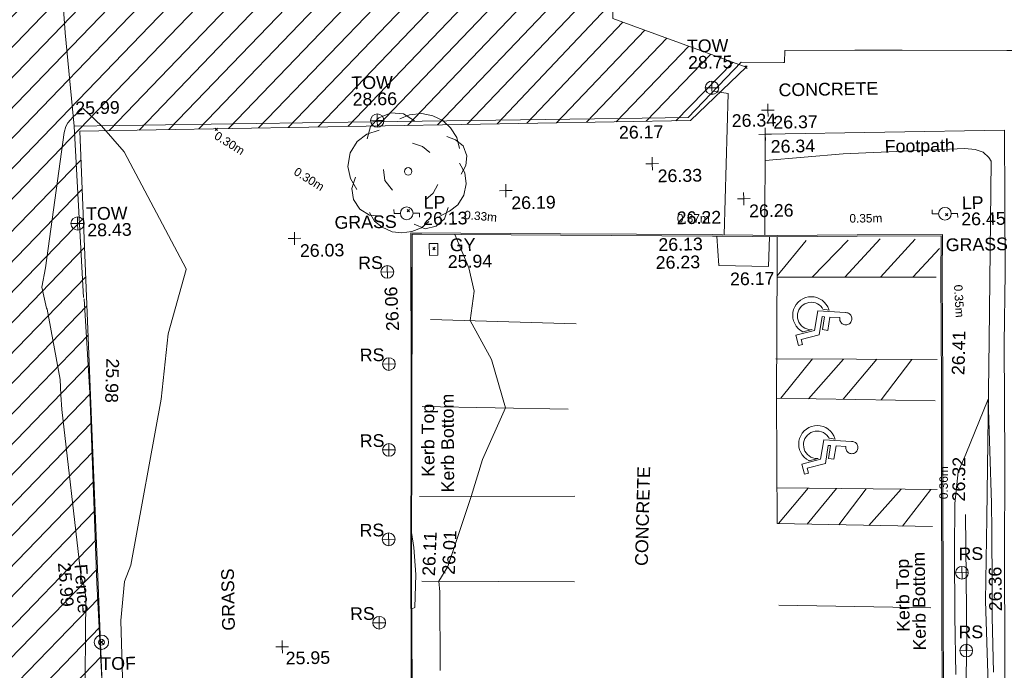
# Model space of a CAD drawing. Header units: millimetres. Extents: x -287732 to 520720, y -88450 to 287754.
# Tile 199 of 256: x -109149 to -80105, y 187165 to 206356. Entities that reach past the tile are written whole.
import ezdxf

# ---------------------------------------------------------------- set-up
doc = ezdxf.new("R2010")
doc.units = ezdxf.units.MM
doc.linetypes.add('IMPORT-UG_ELEC_QLB2 _2_', pattern=[2500, 1500, -300.0000000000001, 0, -50, 150, -300.0000000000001, 0, -200])
doc.linetypes.add('IMPORT-UG_ELEC_STREET LIGHTING_QLB2 _2_', pattern=[2700, 1500, -300.0000000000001, 0, -250, 150, -300.0000000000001, 0, -200])
for name, color, linetype, lineweight, true_color in [('00__TOPO__TOP_OF_FENCE_SYMBOL', 7, 'Continuous', 9, 0x666666), ('00_TOPO_FENCE', 7, 'Continuous', 9, 0x3f7f4f), ('00_TOPO_FOOTPATH', 7, 'Continuous', 9, 0xa50000), ('00_TOPO_FURN_LAMP_POST', 7, 'Continuous', 9, 0x666666), ('00_TOPO_FURN_SIGN', 7, 'Continuous', 9, 0x666666), ('00_TOPO_KERB_BOTTOM', 1, 'Continuous', 9, 0xff0000), ('00_TOPO_KERB_TOP', 7, 'Continuous', 9, 0xa500a5), ('00_TOPO_LEVEL_SPOT', 7, 'Continuous', 9, 0x666666), ('00_TOPO_ROAD_MARKING_WHITE_CONTINUOUS', 7, 'Continuous', 9, 0x999999), ('00_TOPO_SERV_GULLY', 7, 'Continuous', 9, 0x5252a5), ('00_TOPO_TOP_OF_FENCE', 7, 'Continuous', 9, 0x666666), ('00_TOPO_TOP_OF_WALL', 7, 'Continuous', 9, 0x666666), ('00_TOPO_TREE', 7, 'Continuous', 9, 0x666666), ('00_TOPO_WALL', 7, 'Continuous', 9, 0x7c00a5), ('00_UAV_FORM_LINES', 7, 'Continuous', 9, 0x666666), ('01_DTM_CONTOUR_MNR', 7, 'Continuous', 9, 0xa5a552), ('12333-PUM-2D-U-0001-C01 - Rev2_REVIT IMPORT_dwg', 7, 'Continuous', 9, 0x767676), ('PUM-ELECTRIC-QLB2', 1, 'IMPORT-UG_ELEC_QLB2 _2_', 9, 0xff0000), ('PUM-UNABLE TO SURVEY', 190, 'Continuous', 9, 0x7f00ff)]:
    doc.layers.add(name, color=color, linetype=linetype, lineweight=lineweight, true_color=true_color)
for name, color, linetype, lineweight in [('00_TOPO_BUILDING_UNDER_CONSTRUCTION', 7, 'Continuous', 9), ('00_TOPO_HANDICAP', 7, 'Continuous', 9), ('00_TOPO_SURFACE', 7, 'Continuous', 9), ('00_TOPO_SURVEY_TEXT', 7, 'Continuous', 9), ('00_UAV_SURFACE', 7, 'Continuous', 9), ('GEN-TEXT', 7, 'Continuous', 9)]:
    doc.layers.add(name, color=color, linetype=linetype, lineweight=lineweight)
doc.styles.add('Arial_1', font='arial.ttf', dxfattribs={"height": 250})
doc.styles.add('Swis721 Lt BT_2', font='swissl.ttf', dxfattribs={"height": 375})

# ---------------------------------------------------------------- blocks, each defined once
blk = doc.blocks.new('12333-PUM-2D-U-0001-C01 - Rev2_REVIT IMPORT_dwg_MSL_RoadSign_SYM-2077193-Site Location Plan Proposed')
at = {"layer": '00_TOPO_FURN_SIGN', "color": 254, "true_color": 0xcccccc}
for p, q in [((-500.2287617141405, 0), (499.7712382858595, 0)), ((-0.2287617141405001, -500.0000000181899), (-0.2287617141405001, 499.9999999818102))]:
    blk.add_line(p, q, dxfattribs=at)
blk.add_circle((-0.2287617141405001, 0), 500.0000000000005, dxfattribs=at)
blk = doc.blocks.new('12333-PUM-2D-U-0001-C01 - Rev2_REVIT IMPORT_dwg_MM-2077200-Site Location Plan Proposed')
at = {"layer": '00_TOPO_LEVEL_SPOT', "color": 254, "true_color": 0xcccccc, "flags": 128}
for points in [[(0, -500.0000000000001), (0, 0), (-500.0000000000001, 0)], [(500.0000000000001, 0), (0, 0), (0, 500.0000000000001)]]:
    blk.add_lwpolyline(points, dxfattribs=at)
blk = doc.blocks.new('12333-PUM-2D-U-0001-C01 - Rev2_REVIT IMPORT_dwg_MSL_Node_LineworkTOF-2077201-Site Location Plan Proposed')
at = {"layer": '00__TOPO__TOP_OF_FENCE_SYMBOL', "color": 254, "true_color": 0xcccccc, "flags": 128}
for points in [[(165.3591892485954, 165.3591892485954), (0, 0), (-165.3591892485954, 165.3591892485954)], [(165.3591892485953, -165.3591892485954), (0, 0), (-165.3591892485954, -165.3591892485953)]]:
    blk.add_lwpolyline(points, dxfattribs=at)
at = {"layer": '00__TOPO__TOP_OF_FENCE_SYMBOL', "color": 254, "true_color": 0xcccccc}
for radius in [562.5594001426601, 233.853208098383]:
    blk.add_circle((0, 0), radius, dxfattribs=at)
blk = doc.blocks.new('12333-PUM-2D-U-0001-C01 - Rev2_REVIT IMPORT_dwg_NN_DISABLED_1-2077213-Site Location Plan Proposed')
at = {"layer": '00_TOPO_HANDICAP', "color": 253, "true_color": 0xaaaaaa, "flags": 128}
for points in [[(792.900669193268, 2280.610141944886), (791.7071703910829, 2292.07751121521), (793.8081731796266, 2332.120596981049), (801.0244637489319, 2372.831781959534), (815.4072651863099, 2410.199520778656), (834.6163260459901, 2445.752122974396), (859.749849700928, 2478.102067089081), (889.2795283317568, 2504.909103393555), (923.3511180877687, 2527.414707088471), (959.3303727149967, 2544.664522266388), (998.4665040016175, 2556.514413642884), (1039.2262383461, 2560.624703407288), (1079.412596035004, 2559.765463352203), (1118.738746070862, 2551.450682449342), (1157.491520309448, 2538.16637172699), (1192.898365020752, 2517.715835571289), (1224.006547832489, 2492.725584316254), (1252.055346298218, 2463.052631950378), (1274.706992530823, 2430.225001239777), (1291.813247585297, 2393.001502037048), (1302.421377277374, 2354.008642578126), (1307.916702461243, 2314.347399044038), (1305.669944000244, 2273.062837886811), (1298.599409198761, 2233.593128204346), (1284.216607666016, 2196.225389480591), (1265.0078332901, 2160.675271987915), (1239.874310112, 2128.325325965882), (1210.342148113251, 2101.518576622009), (1176.273041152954, 2079.012685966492), (1140.291016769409, 2061.760674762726), (1101.157368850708, 2049.910496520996), (1060.397634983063, 2045.80020685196), (1020.211563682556, 2046.661929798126), (1012.880205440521, 2047.507810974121), (1006.596107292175, 1634.045719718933), (1571.880964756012, 1568.824091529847), (1546.079030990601, 1345.195162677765), (1001.914062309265, 1407.980013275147), (1000.24232711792, 1306.200863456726), (1771.761510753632, 1217.184261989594), (1999.075649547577, 459.5242324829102), (2211.618631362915, 523.1246404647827), (2262.459996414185, 363.6714551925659), (1833.36162776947, 234.4119656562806), (1599.502904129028, 1011.711552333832), (773.3163873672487, 1107.035580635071), (793.1872142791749, 2283.093666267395)], [(1682.266412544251, 528.8078632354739), (1572.075039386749, 894.0196480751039), (1567.742828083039, 905.9329998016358), (1573.604313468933, 863.6290800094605), (1570.739078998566, 773.317301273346), (1552.962766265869, 684.7259380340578), (1521.665662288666, 598.9553887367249), (1477.418087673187, 520.9705080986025), (1422.563350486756, 449.2476672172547), (1356.286735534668, 387.6532275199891), (1281.217809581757, 337.1446035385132), (1198.744377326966, 298.8224844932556), (1111.633737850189, 274.8816493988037), (1022.228912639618, 263.7959882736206), (931.9171335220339, 266.6612226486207), (843.3257698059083, 284.4375349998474), (758.7969836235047, 315.5913665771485), (679.4270675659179, 358.7404522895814), (607.8450151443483, 414.837237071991), (546.2530592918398, 481.1135657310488), (495.7444362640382, 556.1824921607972), (458.6640780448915, 638.5126520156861), (433.3382083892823, 724.5248012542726), (422.3930502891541, 815.1691925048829), (425.2607680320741, 905.4806843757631), (443.0345973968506, 994.0723344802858), (474.1911988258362, 1078.603317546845), (518.5820462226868, 1157.829962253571), (573.4367834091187, 1229.552803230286), (639.5701260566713, 1289.905480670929), (694.1389988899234, 1326.411494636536), (723.668022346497, 1582.343622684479), (693.8022819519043, 1574.457298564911), (583.3735445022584, 1522.995261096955), (481.0201821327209, 1454.233631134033), (392.0010418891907, 1370.084751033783), (315.4994992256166, 1274.420238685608), (256.4850852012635, 1166.666716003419), (214.2946676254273, 1051.938898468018), (190.3077412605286, 931.3308815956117), (186.3425008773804, 809.673605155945), (201.1544143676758, 687.1081438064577), (234.2233352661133, 569.9884924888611), (286.78634557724, 458.1744332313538), (354.4472895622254, 357.2088755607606), (438.452609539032, 266.9454902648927), (534.2603947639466, 191.6857097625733), (641.8709315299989, 131.4320169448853), (756.7417348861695, 90.4808767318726), (877.3497522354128, 66.49395036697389), (999.0070287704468, 62.52871046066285), (1121.429504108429, 76.10134553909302), (1238.692141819, 110.4095443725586), (1350.362928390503, 161.7307938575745), (1451.472045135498, 230.6359834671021), (1541.591871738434, 313.3970569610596), (1616.994925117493, 410.446604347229), (1677.107828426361, 516.815092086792), (1681.168209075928, 530.1953811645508)]]:
    blk.add_lwpolyline(points, close=True, dxfattribs=at)
blk = doc.blocks.new('12333-PUM-2D-U-0001-C01 - Rev2_REVIT IMPORT_dwg_CONIFEROUS_TREE_3-2077285-Site Location Plan Proposed')
at = {"layer": '00_TOPO_TREE', "color": 254, "true_color": 0xcccccc, "flags": 128}
for points in [[(533806612.1124033, 725759955.0446677), (533806720.8210489, 725760317.4068192), (533806974.4745551, 725760571.0603254), (533807336.8367066, 725760716.0051861), (533807699.1988581, 725760679.7689708), (533808025.3247947, 725760462.3516799)], [(533807590.4902127, 725760534.8241103), (533807880.379934, 725760643.5327557), (533808242.7420856, 725760679.7689708), (533808568.8680221, 725760607.2965406), (533808858.7577434, 725760462.3516799), (533809076.1750344, 725760244.9343889), (533809257.3561102, 725759955.0446677), (533809329.8285405, 725759628.9187311)], [(533806285.986467, 725758469.3598461), (533806104.8053911, 725758795.4857824), (533806032.3329607, 725759157.8479341), (533806104.8053911, 725759556.4463009), (533806322.2226821, 725759882.5722373), (533806612.1124033, 725760099.9895282), (533806974.4745551, 725760208.6981739)], [(533808967.466389, 725759991.2808827), (533809221.119895, 725759882.5722373), (533809438.5371861, 725759701.3911616), (533809547.2458315, 725759411.5014402), (533809511.0096163, 725759121.6117189), (533809366.0647557, 725758867.9582126)], [(533807952.8523644, 725759810.0998069), (533808242.7420856, 725759701.3911616), (533808460.1593766, 725759520.2100857)], [(533809329.8285405, 725759194.0841492), (533809474.7734012, 725758904.194428), (533809511.0096163, 725758578.0684915), (533809438.5371861, 725758251.942555), (533809257.3561102, 725757962.0528338), (533809003.7026042, 725757780.8717579), (533808713.8128827, 725757635.9268972)], [(533807010.7107702, 725757672.1631124), (533806648.3486185, 725757708.3993276), (533806358.4588972, 725757889.5804033), (533806177.2778214, 725758179.4701247), (533806141.0416062, 725758505.5960611), (533806249.7502517, 725758831.7219976)], [(533807336.8367066, 725758433.1236308), (533807119.4194156, 725758723.013352), (533807083.1832005, 725759049.1392885)], [(533808677.5766675, 725758578.0684915), (533808532.631807, 725758324.4149853), (533808315.2145159, 725758143.2339095)], [(533808387.6869463, 725757490.9820366), (533808170.2696553, 725757309.8009608), (533807880.379934, 725757201.0923152), (533807590.4902127, 725757164.8561002), (533807300.6004915, 725757201.0923152), (533807010.7107702, 725757346.0371759), (533806793.2934791, 725757527.2182518), (533806648.3486185, 725757780.8717579)], [(533808967.466389, 725757889.5804033), (533808858.7577434, 725757563.4544669), (533808605.1042372, 725757346.0371759), (533808278.9783008, 725757273.5647457), (533807952.8523644, 725757418.5096062)]]:
    blk.add_lwpolyline(points, dxfattribs=at)
at = {"layer": '00_TOPO_TREE', "color": 254, "true_color": 0xcccccc}
blk.add_circle((533807807.9075037, 725758976.6668582), 111.7849169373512, dxfattribs=at)
blk = doc.blocks.new('12333-PUM-2D-U-0001-C01 - Rev2_REVIT IMPORT_dwg_MSL_Lamp_Post_SYM-2077199-Site Location Plan Proposed')
at = {"layer": '00_TOPO_FURN_LAMP_POST', "color": 254, "true_color": 0xcccccc, "flags": 128}
for points in [[(-500.1060478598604, 0), (-1000.212095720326, 0), (-1000.212095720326, 316.7338303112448)], [(500.1060478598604, 0), (1000.21209571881, 0), (1000.21209571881, -316.7338303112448)]]:
    blk.add_lwpolyline(points, dxfattribs=at)
at = {"layer": '00_TOPO_FURN_LAMP_POST', "color": 254, "true_color": 0xcccccc}
blk.add_circle((0, 0), 500.1060478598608, dxfattribs=at)
blk = doc.blocks.new('12333-PUM-2D-U-0001-C01 - Rev2_REVIT IMPORT_dwg_TOW-2077202-Site Location Plan Proposed')
at = {"layer": '00_TOPO_TOP_OF_WALL', "color": 254, "true_color": 0xcccccc, "flags": 128}
for points in [[(0, 525.0554400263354), (0, 0), (-525.0554401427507, 0)], [(525.0554401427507, 0), (0, 0), (0, -525.0554400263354)]]:
    blk.add_lwpolyline(points, dxfattribs=at)
at = {"layer": '00_TOPO_TOP_OF_WALL', "color": 254, "true_color": 0xcccccc}
blk.add_circle((0, 0), 525.0554401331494, dxfattribs=at)
blk = doc.blocks.new('12333-PUM-2D-U-0001-C01 - Rev2_REVIT IMPORT_dwg_MGS62954_T2_Galway_ITM_3d_Rev1-2077680-Site Location Plan Proposed')
at = {"layer": '00_TOPO_BUILDING_UNDER_CONSTRUCTION', "color": 254, "true_color": 0xcccccc, "flags": 128}
blk.add_lwpolyline([(533817682.210939, 725762025.8918), (533818934.5695235, 725761998.3783715), (533818964.7301213, 725761996.1547058), (533818979.3823664, 725762346.9031335), (533821043.9658883, 725762322.2467116), (533822438.5889765, 725762295.355793), (533825529.9627143, 725762235.7483761), (533826939.5415328, 725762208.5690832), (533826984.3058317, 725764680.9325362), (533827213.6029875, 725777345.1743981), (533827365.880504, 725785755.5678577), (533827463.3902016, 725791141.0964665)], dxfattribs=at)
at = {"layer": '00_TOPO_FENCE', "color": 254, "true_color": 0xcccccc, "flags": 128}
blk.add_lwpolyline([(533797320.9294484, 725738240.4022342), (533797280.0000001, 725737000), (533798650.0000001, 725737060.0000002), (533798610, 725739710.0000001), (533798560.0000002, 725742650.0000001), (533798410.0000001, 725747010), (533798310.0000002, 725752610), (533798190.0000002, 725755390)], dxfattribs=at)
at = {"layer": '00_TOPO_FOOTPATH', "color": 254, "true_color": 0xcccccc, "flags": 128}
for points in [[(533817098.9242871, 725756947.60146), (533817290.0000003, 725761110.0000004), (533816846.9397936, 725761182.8547733)], [(533825360.0000001, 725755680.0000002), (533825420.0000001, 725759890), (533818360, 725759890), (533818298.3908784, 725756907.7639543)], [(533824929.881511, 725733516.3124053), (533824970, 725735160), (533825030.0000001, 725737610), (533825080.0000001, 725740340.0000002), (533825120, 725742600), (533825160.0000001, 725744610), (533825200.0000001, 725747200.0000001), (533825260.0000001, 725750110), (533825300.0000001, 725753600), (533825360.0000001, 725755680.0000002)]]:
    blk.add_lwpolyline(points, dxfattribs=at)
at = {"layer": '00_TOPO_KERB_BOTTOM', "color": 254, "true_color": 0xcccccc, "flags": 128}
for points in [[(533807866.5698828, 725755538.5834926), (533807896.3395618, 725757123.9939824), (533812270.4145525, 725757015.9269767), (533816749.3705227, 725756915.2890415), (533817046.5197217, 725756907.0811253), (533817941.5052001, 725756877.3562549), (533818652.9847643, 725756853.7261087), (533821019.6680072, 725756832.591136), (533823491.1532854, 725756802.2580602), (533823465.0123464, 725755608.9181042)], [(533797040.0000001, 725734040.0000001), (533798173.8434699, 725734061.6707411), (533800526.6967911, 725734019.1700759), (533803324.2764972, 725733988.37308), (533805670.6003183, 725733936.6955752), (533807705.7349433, 725733894.9604809), (533809830.9057451, 725733859.5256217), (533810383.2171576, 725734138.7867033), (533810962.1278197, 725734472.926629), (533811506.8813421, 725734991.1102874), (533811874.0626066, 725735482.849467), (533812082.2641148, 725735936.56474), (533812320.1252707, 725736955.0387671), (533812442.0955507, 725738249.1942341), (533812458.1502712, 725738977.767429), (533811643.81587, 725739098.1096191), (533809875.0599422, 725739132.6474732), (533807724.9666436, 725739243.1322732), (533807678.4896583, 725741124.5076928), (533807641.2711477, 725742631.1026372), (533807704.1558699, 725747228.3464618), (533807787.5731925, 725751607.6172724), (533807866.5698828, 725755538.5834926)], [(533823465.0123464, 725755608.9181042), (533823428.2329599, 725752466.5085855), (533823373.0834016, 725749265.6999681), (533823335.8176829, 725746343.000818), (533823280.982908, 725742764.6423193), (533823264.1069044, 725740466.1076603), (533823250.310106, 725739093.6628306), (533823248.4851959, 725738864.7450848), (533820805.1623807, 725738893.6222442), (533818353.6856576, 725738919.0776464), (533818368.7777245, 725738090.5966078), (533818433.816378, 725737323.4873079), (533818490.1020707, 725736812.720111), (533818537.6099078, 725736425.0869684), (533818657.9430957, 725735968.8446888), (533818920.521454, 725735410.733019), (533819241.255052, 725734916.4888572), (533819518.9027308, 725734602.4101889), (533819821.1007247, 725734344.4662055), (533820163.691115, 725734094.8572857), (533820869.8440758, 725733638.4299469)]]:
    blk.add_lwpolyline(points, dxfattribs=at)
at = {"layer": '00_TOPO_KERB_TOP', "color": 254, "true_color": 0xcccccc, "flags": 128}
for points in [[(533807824.3397856, 725755539.3764586), (533807854.9071437, 725757167.2680526), (533812271.4105595, 725757058.1527994), (533816750.4280536, 725756957.5134817), (533817047.8038809, 725756949.2993058), (533817942.9072493, 725756919.5705198), (533818653.8745074, 725756895.9573886), (533821020.1157717, 725756874.826363), (533823533.8712528, 725756844.009648), (533823500.207973, 725755608.5061675)], [(533807617.1820227, 725742630.9698955), (533807680.0739509, 725747228.7405233), (533807763.4924507, 725751608.0731374), (533807811.5720204, 725754163.7088997), (533807824.3397856, 725755539.3764586)], [(533823500.207973, 725755608.5061675), (533823463.4274486, 725752465.9994291), (533823408.2775732, 725749265.1724045), (533823371.012282, 725746342.5067842), (533823316.1789653, 725742764.2434474), (533823299.3036429, 725740465.801541), (533823285.5067328, 725739093.3456279), (533823283.3332312, 725738829.2004919), (533820804.7716624, 725738858.4263667), (533818389.5375374, 725738883.5054364), (533818403.9486419, 725738092.405922), (533818468.8511559, 725737326.9023442), (533818525.0648093, 725736816.7888701), (533818572.2550867, 725736431.7468075), (533818691.1587148, 725735980.9246927), (533818951.3510887, 725735427.8844448), (533819269.3577774, 725734937.8423971), (533819543.6354954, 725734627.575872), (533819842.9221045, 725734372.1169287), (533820183.6235591, 725734123.8842742), (533820888.9508411, 725733667.9906191)]]:
    blk.add_lwpolyline(points, dxfattribs=at)
at = {"layer": '00_TOPO_ROAD_MARKING_WHITE_CONTINUOUS', "color": 254, "true_color": 0xcccccc}
for p, q in [((533818635.209765, 725755710.1044496), (533819512.6190923, 725756731.6434746)), ((533819670.1737768, 725755649.7938769), (533820747.6674812, 725756722.1808891)), ((533820634.2863051, 725755632.6715953), (533821691.3111697, 725756750.676235)), ((533821687.615329, 725755613.964862), (533822726.1923092, 725756721.2571751)), ((533822637.5089458, 725755597.095103), (533823440.3796793, 725756434.5302094)), ((533818634.2966835, 725755668.1906704), (533823324.8973761, 725755584.8873391)), ((533808390.0000004, 725754600.0000002), (533812680.0000005, 725754400.0000002)), ((533818560.0000004, 725753260), (533823310.0000003, 725753160)), ((533818680.8969386, 725752096.1708676), (533819640.5727442, 725753237.2511002)), ((533819500.2756041, 725752068.0415691), (533820550.1702754, 725753218.1016784)), ((533820520.103874, 725752033.0308292), (533821529.5267674, 725753197.4836472)), ((533821639.8146248, 725751994.5911196), (533822569.6970428, 725753175.5853257)), ((533808099.9999999, 725752039.9999999), (533812399.9999999, 725751879.9999999)), ((533807970.0000001, 725749380.0000001), (533812560.0000002, 725749310.0000002)), ((533818523.7675888, 725749459.8156322), (533823250.0000002, 725749320.0000005)), ((533818549.6229995, 725748399.7780762), (533819438.8996919, 725749432.7433761)), ((533819389.9532802, 725748368.7332479), (533820279.9368892, 725749407.8630621)), ((533820323.2139516, 725748334.2552357), (533821150.6528254, 725749382.1047648)), ((533821209.6867183, 725748301.5057372), (533822180.6389455, 725749351.6347948)), ((533822209.7992898, 725748264.557975), (533823060.4609289, 725749325.6071143)), ((533808000.0000001, 725746890), (533812500.0000001, 725746790.0000001)), ((533818520.0000001, 725745990.0000001), (533823000.0000002, 725745840.0000001))]:
    blk.add_line(p, q, dxfattribs=at)
at = {"layer": '00_TOPO_ROAD_MARKING_WHITE_CONTINUOUS', "color": 254, "true_color": 0xcccccc, "flags": 128}
for points in [[(533818556.5740776, 725752100.4388756), (533818644.1680541, 725756121.322682), (533818660.1218964, 725756853.6623726)], [(533823086.7635949, 725748232.1597538), (533818509.6352603, 725748401.2553674), (533818556.5740775, 725752100.4388756), (533823230.0000001, 725751940.0000002)]]:
    blk.add_lwpolyline(points, dxfattribs=at)
at = {"layer": '00_TOPO_SERV_GULLY', "color": 254, "true_color": 0xcccccc, "flags": 128}
blk.add_lwpolyline([(533808639.8872581, 725756488.8453851), (533808643.0165168, 725756836.3157578), (533808394.2312137, 725756838.5562757), (533808391.101955, 725756491.0859029)], close=True, dxfattribs=at)
at = {"layer": '00_TOPO_SURFACE', "color": 254, "true_color": 0xcccccc, "flags": 128}
blk.add_lwpolyline([(533816880.0463488, 725756911.679487), (533816920.0000001, 725756040), (533818390.0000001, 725755990.0000001), (533818430.0375223, 725756861.1307851)], dxfattribs=at)
at = {"layer": '00_TOPO_WALL', "color": 254, "true_color": 0xcccccc, "flags": 128}
blk.add_lwpolyline([(533798165.8296204, 725755429.3126398), (533797978.228904, 725760481.7039409), (533806067.1946791, 725760456.1519134), (533814061.2109687, 725760430.8998195), (533816095.544684, 725760424.4736146), (533817682.210939, 725762025.8918)], dxfattribs=at)
at = {"layer": '00_UAV_FORM_LINES', "color": 254, "true_color": 0xcccccc, "flags": 128}
for points in [[(533824691.9805, 725748451.2164999), (533824853.265, 725753706.5020001), (533825004.265, 725758983.502), (533824944.265, 725759086.502), (533824775.2650001, 725759246.502), (533824544.265, 725759329.502), (533824233.2650001, 725759371.502), (533820648.2655, 725759268.3165), (533818343.9376236, 725759112.488543)], [(533823934.9805, 725741857.2165), (533824043.9805, 725744822.2165), (533824071.9805, 725748575.2165)], [(533824455.9805, 725738602.2165), (533824553.9805, 725740922.2164999), (533824645.9805, 725743567.2165), (533824616.9804999, 725746016.2165002), (533824691.9805, 725748451.2164999)]]:
    blk.add_lwpolyline(points, dxfattribs=at)
at = {"layer": '00_UAV_SURFACE', "color": 254, "true_color": 0xcccccc, "flags": 128}
blk.add_lwpolyline([(533797978.228904, 725760481.7039409), (533797766.5815, 725763243.6415001), (533797643.7259776, 725765468.3552963), (533797563.5815, 725766919.6415), (533797597.0714408, 725770465.8541154), (533797599.5815001, 725770731.6415), (533797560.5815001, 725774976.6415001), (533797510.8644759, 725775462.7098826), (533797251.5815001, 725777997.6415001), (533797232.6401224, 725778418.6436598), (533797196.0856184, 725778838.4833465), (533797141.9821178, 725779256.424019), (533797070.4245364, 725779671.7324668), (533796981.5384103, 725780083.680098), (533796940.5815, 725780249.6415002), (533796894.3710124, 725780415.7138525), (533796827.6089498, 725780655.644945), (533796697.7338359, 725781056.5614564)], dxfattribs=at)
at = {"layer": '01_DTM_CONTOUR_MNR', "color": 254, "true_color": 0xcccccc, "flags": 128}
for points in [[(533799141.1972122, 725742841.8785056), (533799101.8557141, 725745876.4685398), (533799227.4856387, 725747029.4009538), (533799425.7856573, 725747509.7448156), (533800407.7902339, 725752388.0116155), (533800649.9968147, 725754314.2529995), (533801205.6583741, 725756198.3707038), (533801207.2346768, 725756222.1108037), (533799438.4854475, 725759705.4626973), (533798790.0000001, 725760480.0000001), (533798258.5067548, 725760996.6780486), (533798212.6497219, 725760982.9481539), (533797960.0000001, 725760760), (533797795.1161492, 725760581.0351188), (533797730.383883, 725760475.7811362), (533797681.7187456, 725760306.9128495), (533797059.0687974, 725756318.1508813), (533796948.2928858, 725755753.3930597), (533797068.2604415, 725755132.4714026), (533797085.9797865, 725755105.1862748), (533797440.249543, 725753015.734105), (533797448.888889, 725752567.8321879), (533797467.8966262, 725752134.6890752), (533797928.7255408, 725747422.3482176), (533797954.7343807, 725747171.2875688), (533798028.2138394, 725746953.4035591), (533798086.1633834, 725746586.3955368), (533797990.5529903, 725743123.2024448)], [(533808490, 725744240), (533808527.5579376, 725746562.7955264), (533808500.0000001, 725746880.0000001), (533808776.6282063, 725747302.1579517), (533809500, 725749360.0000001), (533809856.0723619, 725750444.3749222), (533810560.0000002, 725751950.0000002), (533810170.9791073, 725753391.9543214), (533809560.0000002, 725754550), (533809692.5981868, 725755412.445261), (533809550.8187281, 725756105.3662995), (533809150.0000001, 725757090.0000001), (533808179.733182, 725757118.7049391), (533808096.8808779, 725757123.7147337), (533807894.4444445, 725757125.5555556), (533807882.9908104, 725756784.0685048), (533807857.66, 725755540), (533807857.5000001, 725755510.8333333), (533807856.008772, 725755470.0000001), (533807845.3206806, 725755085.4018326), (533807795.7715477, 725752345.8723357), (533807783.9693878, 725751610.0000001), (533807720, 725748330.0000001), (533807781.5263498, 725747879.1913027), (533807823.7580008, 725747089.7409327), (533807782.6747545, 725746110.132871), (533807690.0000002, 725746080.0000001), (533807644.2857143, 725743122.8571429)], [(533823704.5620325, 725743860.2747039), (533823702.3210105, 725745586.0777078), (533823729.6202532, 725747490.7848102), (533823761.4696306, 725748902.5544773), (533823873.4747024, 725749833.2514881), (533824108.0053234, 725750352.1289433), (533824800.0000001, 725751960.0000002), (533824842.3908191, 725748893.8048413), (533824839.8884671, 725748082.6263064), (533824816.9492936, 725746420.689942), (533824806.0947909, 725745534.0858241), (533824817.1577849, 725743910.8707768)]]:
    blk.add_lwpolyline(points, dxfattribs=at)
at = {"xscale": 0.375, "yscale": 0.375, "zscale": 0.375}
for name, p in [('12333-PUM-2D-U-0001-C01 - Rev2_REVIT IMPORT_dwg_TOW-2077202-Site Location Plan Proposed', (533816812.009677, 725761286.6376972)), ('12333-PUM-2D-U-0001-C01 - Rev2_REVIT IMPORT_dwg_TOW-2077202-Site Location Plan Proposed', (533806923.1707221, 725760491.9306937)), ('12333-PUM-2D-U-0001-C01 - Rev2_REVIT IMPORT_dwg_MM-2077200-Site Location Plan Proposed', (533818450.0000001, 725760600.0000001)), ('12333-PUM-2D-U-0001-C01 - Rev2_REVIT IMPORT_dwg_MM-2077200-Site Location Plan Proposed', (533818360, 725759890)), ('12333-PUM-2D-U-0001-C01 - Rev2_REVIT IMPORT_dwg_MM-2077200-Site Location Plan Proposed', (533815010.0000001, 725759080.0000001)), ('12333-PUM-2D-U-0001-C01 - Rev2_REVIT IMPORT_dwg_MM-2077200-Site Location Plan Proposed', (533810680.0000002, 725758360)), ('12333-PUM-2D-U-0001-C01 - Rev2_REVIT IMPORT_dwg_MM-2077200-Site Location Plan Proposed', (533817690.0000001, 725758000.0000001)), ('12333-PUM-2D-U-0001-C01 - Rev2_REVIT IMPORT_dwg_TOW-2077202-Site Location Plan Proposed', (533798031.6240146, 725757611.9602481)), ('12333-PUM-2D-U-0001-C01 - Rev2_REVIT IMPORT_dwg_MSL_Lamp_Post_SYM-2077199-Site Location Plan Proposed', (533807744.2660818, 725757742.4704963)), ('12333-PUM-2D-U-0001-C01 - Rev2_REVIT IMPORT_dwg_MSL_Lamp_Post_SYM-2077199-Site Location Plan Proposed', (533823616.6592822, 725757453.0866861)), ('12333-PUM-2D-U-0001-C01 - Rev2_REVIT IMPORT_dwg_MM-2077200-Site Location Plan Proposed', (533804420.0000001, 725757060.0000002)), ('12333-PUM-2D-U-0001-C01 - Rev2_REVIT IMPORT_dwg_MSL_RoadSign_SYM-2077193-Site Location Plan Proposed', (533807141.7237958, 725756023.1641861)), ('12333-PUM-2D-U-0001-C01 - Rev2_REVIT IMPORT_dwg_MSL_RoadSign_SYM-2077193-Site Location Plan Proposed', (533807139.3496886, 725753305.5942829)), ('12333-PUM-2D-U-0001-C01 - Rev2_REVIT IMPORT_dwg_MSL_RoadSign_SYM-2077193-Site Location Plan Proposed', (533807095.7914253, 725750775.5819665)), ('12333-PUM-2D-U-0001-C01 - Rev2_REVIT IMPORT_dwg_MSL_RoadSign_SYM-2077193-Site Location Plan Proposed', (533807043.8284369, 725748137.167342)), ('12333-PUM-2D-U-0001-C01 - Rev2_REVIT IMPORT_dwg_MSL_RoadSign_SYM-2077193-Site Location Plan Proposed', (533823933.1431172, 725746856.5838168)), ('12333-PUM-2D-U-0001-C01 - Rev2_REVIT IMPORT_dwg_MSL_RoadSign_SYM-2077193-Site Location Plan Proposed', (533806721.0245571, 725745680.0766904)), ('12333-PUM-2D-U-0001-C01 - Rev2_REVIT IMPORT_dwg_MSL_Node_LineworkTOF-2077201-Site Location Plan Proposed', (533798520.0000001, 725745250.0000001)), ('12333-PUM-2D-U-0001-C01 - Rev2_REVIT IMPORT_dwg_MM-2077200-Site Location Plan Proposed', (533803850, 725745020.0000001)), ('12333-PUM-2D-U-0001-C01 - Rev2_REVIT IMPORT_dwg_MSL_RoadSign_SYM-2077193-Site Location Plan Proposed', (533824020.7016196, 725744559.4222039))]:
    blk.add_blockref(name, p, dxfattribs=at)
blk.add_blockref('12333-PUM-2D-U-0001-C01 - Rev2_REVIT IMPORT_dwg_CONIFEROUS_TREE_3-2077285-Site Location Plan Proposed', (0, 0))
at = {"xscale": 0.6999999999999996, "yscale": 0.6999999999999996, "zscale": 0.6999999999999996, "rotation": 266.5358808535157}
for p in [(533819073.9784244, 725755238.7618133), (533819185.8146243, 725751436.1448315)]:
    blk.add_blockref('12333-PUM-2D-U-0001-C01 - Rev2_REVIT IMPORT_dwg_NN_DISABLED_1-2077213-Site Location Plan Proposed', p, dxfattribs=at)
at = {"layer": '00_TOPO_FENCE', "color": 251, "true_color": 0x666666, "char_height": 375, "attachment_point": 1, "line_spacing_factor": 1.005061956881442, "style": 'Swis721 Lt BT_2'}
for s, insert, width, rotation in [('25.98', (533799188.6653579, 725753605.1325469), 1495.902363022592, 267.2720171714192), ('25.99', (533797650.809068, 725747633.5846606), 1495.902363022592, 273.28418236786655), ('Fence', (533798137.441536, 725747577.449373), 1681.10932225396, 273.28418236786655)]:
    blk.add_mtext(s, dxfattribs=dict(at, insert=insert, width=width, rotation=rotation))
at = {"layer": '00_TOPO_FOOTPATH', "color": 251, "true_color": 0x666666, "char_height": 375, "attachment_point": 1, "line_spacing_factor": 1.005061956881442, "style": 'Swis721 Lt BT_2'}
for s, insert, width in [('26.34', (533817376.4600782, 725760494.5978965), 1495.902363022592), ('Footpath', (533821875.2548241, 725759657.6967041), 2436.183848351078), ('26.22', (533815703.7356267, 725757654.9742334), 1495.902363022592)]:
    blk.add_mtext(s, dxfattribs=dict(at, insert=insert, width=width))
at = {"layer": '00_TOPO_FOOTPATH', "color": 251, "true_color": 0x666666, "insert": (533824719.1077383, 725745706.6624588), "char_height": 375, "width": 1495.902363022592, "attachment_point": 1, "rotation": 89.77603882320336, "line_spacing_factor": 1.005061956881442, "style": 'Swis721 Lt BT_2'}
blk.add_mtext('26.36', dxfattribs=at)
at = {"layer": '00_TOPO_FURN_LAMP_POST', "char_height": 375, "attachment_point": 1, "line_spacing_factor": 1.005061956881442, "style": 'Swis721 Lt BT_2'}
for s, insert, width in [('LP', (533808247.8467789, 725758240.9341549), 707.5855621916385), ('LP', (533824120.2467788, 725757951.5341547), 707.5855621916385), ('26.13', (533808223.0755869, 725757762.4787751), 1495.902363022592), ('26.45', (533824095.4755869, 725757473.078775), 1495.902363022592)]:
    blk.add_mtext(s, dxfattribs=dict(at, insert=insert, width=width))
at = {"layer": '00_TOPO_FURN_SIGN', "char_height": 375, "width": 783.5679044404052, "attachment_point": 1, "line_spacing_factor": 1.005061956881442, "style": 'Swis721 Lt BT_2'}
for insert in [(533806287.9472156, 725756490.6649233), (533806285.5731084, 725753773.0950204), (533806242.0148453, 725751243.0827038), (533806190.0518567, 725748604.6680791), (533823842.764098, 725747599.8418702), (533805867.247977, 725746147.5774279), (533823801.5559309, 725745293.4881551)]:
    blk.add_mtext('RS', dxfattribs=dict(at, insert=insert))
at = {"layer": '00_TOPO_KERB_BOTTOM', "color": 251, "true_color": 0x666666, "insert": (533815149.4090717, 725756876.2168908), "char_height": 375, "width": 1495.902363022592, "attachment_point": 1, "line_spacing_factor": 1.005061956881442, "style": 'Swis721 Lt BT_2'}
blk.add_mtext('26.13', dxfattribs=at)
at = {"layer": '00_TOPO_KERB_BOTTOM', "color": 251, "true_color": 0x666666, "char_height": 375, "attachment_point": 1, "line_spacing_factor": 1.005061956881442, "style": 'Swis721 Lt BT_2'}
for s, insert, width, rotation in [('Kerb Bottom', (533808624.7012917, 725749492.3074533), 3414.456504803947, 89.3410498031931), ('26.32', (533823684.2769982, 725748967.6901141), 1495.902363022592, 88.50474340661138), ('26.01', (533808599.0592565, 725747075.346269), 1495.902363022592, 86.64552518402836), ('Kerb Bottom', (533822456.6717219, 725744584.9277635), 3414.456504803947, 89.71334938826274)]:
    blk.add_mtext(s, dxfattribs=dict(at, insert=insert, width=width, rotation=rotation))
at = {"layer": '00_TOPO_KERB_TOP', "color": 251, "true_color": 0x666666, "insert": (533815061.1366714, 725756348.8306419), "char_height": 375, "width": 1495.902363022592, "attachment_point": 1, "line_spacing_factor": 1.005061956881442, "style": 'Swis721 Lt BT_2'}
blk.add_mtext('26.23', dxfattribs=at)
at = {"layer": '00_TOPO_KERB_TOP', "color": 251, "true_color": 0x666666, "char_height": 375, "attachment_point": 1, "line_spacing_factor": 1.005061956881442, "style": 'Swis721 Lt BT_2'}
for s, insert, width, rotation in [('26.06', (533807086.0410722, 725754272.5564607), 1495.902363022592, 91.71086333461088), ('26.41', (533823733.4921399, 725752695.9799825), 1495.902363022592, 87.61259656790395), ('Kerb Top', (533808053.4060025, 725749962.5223261), 2493.170605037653, 89.3410498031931), ('26.11', (533808014.5591817, 725747048.3482766), 1495.902363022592, 86.64552518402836), ('Kerb Top', (533821986.8906199, 725745145.2220864), 2493.170605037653, 89.71334938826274)]:
    blk.add_mtext(s, dxfattribs=dict(at, insert=insert, width=width, rotation=rotation))
at = {"layer": '00_TOPO_LEVEL_SPOT', "char_height": 375, "width": 1495.902363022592, "attachment_point": 1, "line_spacing_factor": 1.005061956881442, "style": 'Swis721 Lt BT_2'}
for s, insert in [('26.37', (533818602.8269378, 725760423.0039225)), ('26.34', (533818512.8269377, 725759713.0039226)), ('26.33', (533815162.8269378, 725758903.0039226)), ('26.19', (533810832.8269379, 725758183.0039225)), ('26.26', (533817842.8269377, 725757823.0039226)), ('26.03', (533804572.8269378, 725756883.0039228)), ('25.95', (533803945.0808527, 725744872.6102245))]:
    blk.add_mtext(s, dxfattribs=dict(at, insert=insert))
at = {"layer": '00_TOPO_ROAD_MARKING_WHITE_CONTINUOUS', "color": 251, "true_color": 0x666666, "insert": (533817245.6130427, 725755824.9888281), "char_height": 375, "width": 1495.902363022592, "attachment_point": 1, "line_spacing_factor": 1.005061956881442, "style": 'Swis721 Lt BT_2'}
blk.add_mtext('26.17', dxfattribs=at)
at = {"layer": '00_TOPO_SERV_GULLY', "color": 251, "true_color": 0x666666, "char_height": 375, "attachment_point": 1, "line_spacing_factor": 1.005061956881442, "style": 'Swis721 Lt BT_2'}
for s, insert, width in [('GY', (533809000.2265368, 725756975.847501), 821.5590755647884), ('25.94', (533808929.9199422, 725756484.029608), 1495.902363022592)]:
    blk.add_mtext(s, dxfattribs=dict(at, insert=insert, width=width))
at = {"layer": '00_TOPO_SURVEY_TEXT', "color": 251, "true_color": 0x666666, "char_height": 375, "attachment_point": 1, "line_spacing_factor": 1.005061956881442, "style": 'Swis721 Lt BT_2'}
for s, insert, width in [('CONCRETE', (533818773.6345721, 725761375.6568749), 3286.236302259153), ('GRASS', (533805610, 725757695.2296078), 2018.280965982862), ('GRASS', (533823625.2837112, 725756721.1517535), 2018.280965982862)]:
    blk.add_mtext(s, dxfattribs=dict(at, insert=insert, width=width))
for s, insert, width, rotation in [('CONCRETE', (533814295.4260644, 725747231.5104392), 3286.236302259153, 87.56185841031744), ('GRASS', (533802086.7541261, 725745525.6064938), 2018.280965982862, 89.99999999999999)]:
    blk.add_mtext(s, dxfattribs=dict(at, insert=insert, width=width, rotation=rotation))
at = {"layer": '00_TOPO_TOP_OF_FENCE', "insert": (533798477.3916295, 725744805.2192162), "char_height": 375, "width": 1163.479615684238, "attachment_point": 1, "line_spacing_factor": 1.005061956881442, "style": 'Swis721 Lt BT_2'}
blk.add_mtext('TOF', dxfattribs=at)
at = {"layer": '00_TOPO_TOP_OF_WALL', "char_height": 375, "attachment_point": 1, "line_spacing_factor": 1.005061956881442, "style": 'Swis721 Lt BT_2'}
for s, insert, width in [('TOW', (533816094.1432019, 725762717.3482001), 1343.937678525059), ('28.75', (533816119.735909, 725762231.44159), 1495.902363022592), ('TOW', (533806180.3281393, 725761804.3174659), 1343.937678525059), ('28.66', (533806205.9208462, 725761318.4108557), 1495.902363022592), ('TOW', (533798287.5103042, 725758084.609468), 1343.937678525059), ('28.43', (533798313.1030111, 725757598.7028577), 1495.902363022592)]:
    blk.add_mtext(s, dxfattribs=dict(at, insert=insert, width=width))
at = {"layer": '00_TOPO_WALL', "color": 251, "true_color": 0x666666, "char_height": 375, "width": 1495.902363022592, "attachment_point": 1, "line_spacing_factor": 1.005061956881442, "style": 'Swis721 Lt BT_2'}
for s, insert in [('25.99', (533798022.332879, 725761204.5760409)), ('26.17', (533814044.8756164, 725760205.8073361))]:
    blk.add_mtext(s, dxfattribs=dict(at, insert=insert))
blk = doc.blocks.new('12333-PUM-2D-U-0001-C01 - Rev2_REVIT IMPORT_dwg-1620468-Site Location Plan Proposed')
at = {"layer": 'PUM-UNABLE TO SURVEY', "true_color": 0xffffd4}
h = blk.add_hatch(dxfattribs=at)
h.set_pattern_fill('FP_12', style=0, pattern_type=2)
h.set_pattern_definition([(45, (-533641079.65, -725615854.3560001), (-441.9417382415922, 441.9417382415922), [])])
h.paths.add_polyline_path([(140970.3501529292, 120250.643821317), (146061.3501528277, 120366.6438213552), (148091.0699788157, 121467.5355084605), (149767.1471665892, 121400.7882925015), (149826.3501529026, 121708.6438212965), (151731.350152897, 121403.8438213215), (151716.9389013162, 121323.1408124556), (153551.3057733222, 121250.0899514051), (153560.1501529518, 121480.0438212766), (155503.2501529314, 121480.0438212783), (155503.2501529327, 121172.3567455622), (157605.3501529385, 121088.6438213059), (157065.3501529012, 144482.6438213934), (175086.350152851, 144480.6438212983), (176746.3501528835, 146023.6438213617), (172843.7316528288, 147528.9658213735), (173338.6739911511, 175796.3692980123), (140026.0186528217, 176401.9833213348), (140028.2829734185, 176531.7061614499), (138356.741365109, 176568.5343297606), (138112.5926718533, 163525.9954559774), (137857.9316529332, 148319.2853214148), (137827.9418640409, 148319.8087951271), (137797.2156320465, 146678.3983150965), (130049.3501528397, 146808.6438212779), (127301.3501529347, 145010.6438213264), (126845.3501529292, 124909.6438213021), (140019.3501529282, 124510.6438213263), (140924.4375823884, 120456.3089638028)])
h.paths.add_polyline_path([(142549.2501529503, 122013.4438213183), (141939.6501528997, 128109.4438213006), (145140.0501528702, 128414.243821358), (145711.5501528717, 122318.2438213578), (143523.3984174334, 122107.3376299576)])
h.paths.add_polyline_path([(156227.1501528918, 122394.4438213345), (156227.1501528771, 122799.1296352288), (149501.6245217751, 123012.8231277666), (149504.2240842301, 123174.8324217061), (149445.3501529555, 122546.8438213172), (148264.2501528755, 122623.0438212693), (148378.550152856, 123842.2438212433), (149559.6501529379, 123766.0438213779), (149517.1038931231, 123312.2170499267), (152873.8338432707, 123055.7519301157), (156227.1501528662, 123099.0105069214), (156227.1501528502, 123537.4438213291), (157370.1501528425, 123537.4438212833), (157370.1501528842, 122394.4438212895), (156679.7991877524, 122394.4438213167)])
h.paths.add_polyline_path([(135386.4501529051, 126509.2438213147), (129290.4501528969, 126661.6438213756), (129366.6501529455, 129404.8438212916), (135462.6501529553, 129252.4438213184)])
h.paths.add_polyline_path([(133748.1501529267, 131005.0438212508), (130700.1501528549, 131309.8438213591), (131385.9501529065, 137405.8438213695), (134395.8501528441, 137101.0438213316), (133774.8328444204, 131256.1750353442)])
h.paths.add_polyline_path([(123791.3501529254, 148495.6438213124), (125962.8758490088, 148831.2361022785), (126057.907814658, 154829.4881495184), (124252.3501529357, 176312.6438213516), (119637.3501528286, 179332.6438213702), (91445.35015290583, 180677.6438213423), (91482.35015291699, 179887.643821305), (123767.2119867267, 148519.0968936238)])
h.paths.add_polyline_path([(195364.0617147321, 187389.5906704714), (138295.3501528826, 199555.6438213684), (100054.3501528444, 198088.6438213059), (99954.35015286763, 197228.6438213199), (107251.4784825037, 197782.5141120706), (122069.3501528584, 198129.6438213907), (132241.3501528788, 197737.6438212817), (136290.3501528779, 198486.6438213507), (136971.651110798, 197569.6615461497), (136433.5006318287, 189862.6526837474), (173568.1456173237, 188304.2714601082), (173574.3584918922, 188602.3933637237), (183059.4321529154, 188452.4238212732), (183056.4645273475, 188282.4086663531), (185602.4321528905, 188263.4238213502), (185594.3357990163, 187799.5840185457), (194908.7873000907, 187408.6965781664)])
at = {"layer": 'GEN-TEXT', "color": 253, "true_color": 0xaaaaaa}
for p, q in [((176710.9948138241, 145988.2884823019), (176781.7054919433, 146058.9991604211)), ((176781.7054919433, 145988.2884823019), (176710.9948138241, 146058.9991604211)), ((161059.9948138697, 144425.2884822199), (161130.7054919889, 144495.9991603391)), ((161130.7054919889, 144425.2884822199), (161059.9948138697, 144495.9991603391)), ((166678.6910634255, 141930.0077680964), (166749.4017415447, 142000.7184462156)), ((166749.4017415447, 141930.0077680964), (166678.6910634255, 142000.7184462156)), ((182555.9948137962, 141534.2884822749), (182626.7054919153, 141604.9991603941)), ((182626.7054919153, 141534.2884822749), (182555.9948137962, 141604.9991603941)), ((167413.4947110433, 140800.3772674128), (167484.2053891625, 140871.0879455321)), ((167484.2053891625, 140800.3772674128), (167413.4947110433, 140871.0879455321))]:
    blk.add_line(p, q, dxfattribs=at)
at = {"layer": 'PUM-UNABLE TO SURVEY', "color": 7, "true_color": 0xffffd4, "flags": 128}
for points in [[(173338.6739911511, 175796.3692980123), (172843.7316528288, 147528.9658213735), (176746.3501528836, 146023.6438213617)], [(176746.3501528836, 146023.6438213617), (175086.350152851, 144480.6438212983), (157065.3501529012, 144482.6438213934), (157605.3501529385, 121088.6438213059), (155503.2501529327, 121172.3567455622)]]:
    blk.add_lwpolyline(points, dxfattribs=at)
blk.add_blockref('12333-PUM-2D-U-0001-C01 - Rev2_REVIT IMPORT_dwg_MGS62954_T2_Galway_ITM_3d_Rev1-2077680-Site Location Plan Proposed', (-533641079.6498471, -725615854.3561786))
at = {"layer": 'PUM-ELECTRIC-QLB2', "char_height": 250, "width": 1160.025439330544, "attachment_point": 2, "line_spacing_factor": 0.9417779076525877, "style": 'Arial_1'}
for s, insert, rotation in [('0.30m', (161543.0770388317, 144152.8741137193), 327.0070026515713), ('0.30m', (163872.1174224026, 143053.2808354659), 327.0070026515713), ('0.33m', (168853.5940967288, 141892.8356316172), 354.29177945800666), ('0.37m', (175118.2954927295, 141716.9717273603), 358.52468862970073), ('0.35m', (180204.0508864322, 141631.6163711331), 359.4310235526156), ('0.35m', (183035.5446708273, 139019.7838416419), 272.1673973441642), ('0.36m', (182234.975376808, 133668.5328235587), 88.86388089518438)]:
    blk.add_mtext(s, dxfattribs=dict(at, insert=insert, rotation=rotation))

msp = doc.modelspace()

# ---------------------------------------------------------------- block references
at = {"layer": '12333-PUM-2D-U-0001-C01 - Rev2_REVIT IMPORT_dwg', "color": 254, "linetype": 'IMPORT-UG_ELEC_STREET LIGHTING_QLB2 _2_', "true_color": 0xffd4d4, "rotation": 0.9999999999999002}
msp.add_blockref('12333-PUM-2D-U-0001-C01 - Rev2_REVIT IMPORT_dwg-1620468-Site Location Plan Proposed', (-261895.0770586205, 55869.5817132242), dxfattribs=at)

doc.saveas('drawing.dxf')
